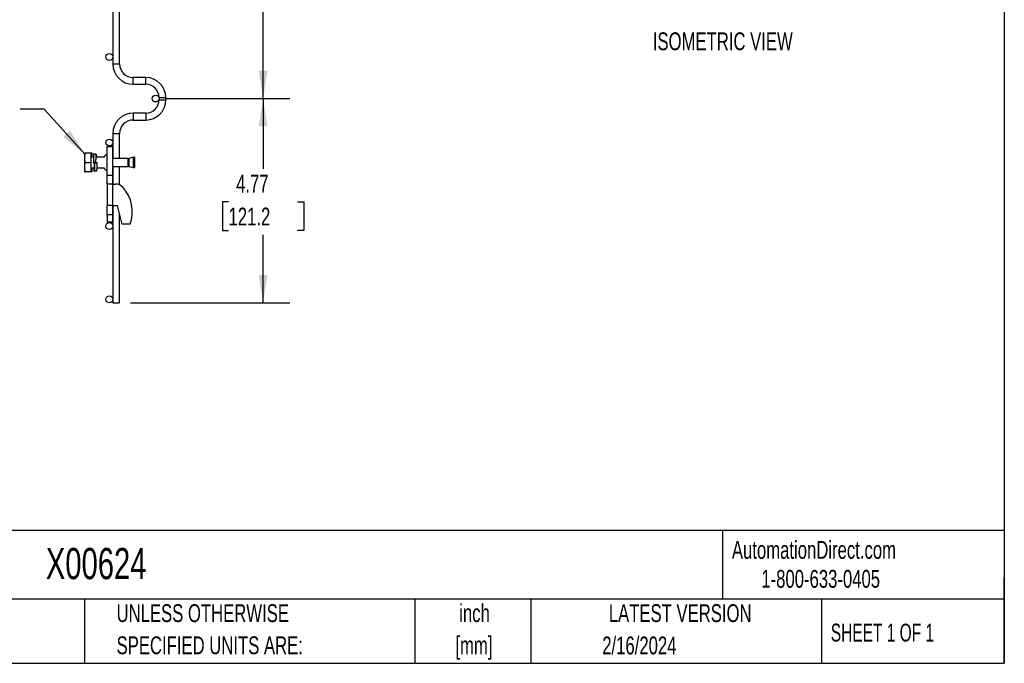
# Model space of a CAD drawing. Header units: inches. Extents: x 0.2 to 10.8, y 0.2 to 8.2.
# Tile 2 of 4: x 6.1 to 10.8, y 0.2 to 3.3. Entities that reach past the tile are written whole.
import ezdxf

# ---------------------------------------------------------------- set-up
doc = ezdxf.new("R2010")
doc.units = ezdxf.units.IN
doc.header["$MEASUREMENT"] = 0
doc.layers.add('DIMENSIONS', color=140, linetype='Continuous', lineweight=25)
doc.layers.add('TEXT', color=140, linetype='Continuous', lineweight=25)
doc.styles.add('SLDTEXTSTYLE0', font='TXT', dxfattribs={"width": 0.7})
doc.styles.add('SLDTEXTSTYLE1', font='TXT', dxfattribs={"width": 0.65})
doc.dimstyles.new('SLDDIMSTYLE0', dxfattribs={"dimtxt": 0.084961, "dimasz": 0.13, "dimexe": 0, "dimexo": 0.0625, "dimgap": 0.02124, "dimtad": 0, "dimtih": 1, "dimtoh": 1, "dimlfac": 5, "dimrnd": 1e-09, "dimzin": 12, "dimdsep": 46, "dimtxsty": 'SLDTEXTSTYLE0', "dimsah": 1, "dimcen": 0.09, "dimadec": 0, "dimazin": 3, "dimtfac": 1, "dimtofl": 0, "dimtmove": 0, "dimatfit": 3, "dimfxl": 0, "dimfrac": 2, "dimtolj": 1, "dimtzin": 12, "dimarcsym": 0})
doc.dimstyles.new('SLDDIMSTYLE4', dxfattribs={"dimtxt": 0.18, "dimasz": 0.13, "dimexe": 0, "dimexo": 0.0625, "dimgap": 0, "dimtad": 0, "dimtih": 1, "dimtoh": 1, "dimdec": 0, "dimrnd": 1e-09, "dimzin": 0, "dimdsep": 46, "dimtxsty": 'Standard', "dimsah": 1, "dimcen": 0.09, "dimadec": 0, "dimazin": 0, "dimtfac": 0.13, "dimtdec": 0, "dimtofl": 0, "dimtmove": 0, "dimatfit": 3, "dimfxl": 0, "dimfrac": 2, "dimtolj": 1, "dimtzin": 0, "dimarcsym": 0})
doc.dimstyles.new('SLDDIMSTYLE5', dxfattribs={"dimtxt": 0.084961, "dimasz": 0.13, "dimexe": 0, "dimexo": 0.0625, "dimgap": 0.02124, "dimtad": 0, "dimtih": 1, "dimtoh": 1, "dimlfac": 5, "dimrnd": 1e-09, "dimzin": 4, "dimdsep": 46, "dimtxsty": 'SLDTEXTSTYLE0', "dimsah": 1, "dimcen": 0.09, "dimadec": 0, "dimazin": 1, "dimtfac": 1, "dimtofl": 0, "dimtmove": 0, "dimatfit": 3, "dimfxl": 0, "dimfrac": 2, "dimtolj": 1, "dimtzin": 12, "dimarcsym": 0})

# ---------------------------------------------------------------- blocks, each defined once
blk = doc.blocks.new('_D_6')
at = {"layer": 'DIMENSIONS'}
for p, q in [((6.8313, 5.6898), (7.4089, 5.6898)), ((7.2839, 5.6898), (7.2839, 4.4868)), ((7.1224, 4.3327), (7.0938, 4.3327)), ((7.0938, 4.3327), (7.0938, 4.1977)), ((7.4455, 4.3327), (7.4741, 4.3327)), ((7.4741, 4.3327), (7.4741, 4.1977)), ((7.0938, 4.1977), (7.1224, 4.1977)), ((7.4741, 4.1977), (7.4455, 4.1977)), ((7.2839, 2.8898), (7.2839, 4.1787)), ((6.8313, 2.8898), (7.4089, 2.8898))]:
    blk.add_line(p, q, dxfattribs=at)
for points in [[(7.2839, 5.6898), (7.2639, 5.5598), (7.3039, 5.5598)], [(7.2839, 2.8898), (7.3039, 3.0198), (7.2639, 3.0198)]]:
    blk.add_solid(points, dxfattribs=at)
at = {"layer": 'DIMENSIONS', "char_height": 0.08333, "attachment_point": 1, "style": 'SLDTEXTSTYLE0'}
for s, insert in [('14.00', (7.1224, 4.4592)), ('355.6', (7.1224, 4.3051))]:
    blk.add_mtext(s, dxfattribs=dict(at, insert=insert))
blk = doc.blocks.new('_D_7')
at = {"layer": 'DIMENSIONS'}
for p, q in [((6.8313, 2.8898), (7.4089, 2.8898)), ((7.2839, 2.8898), (7.2839, 2.5616)), ((7.1224, 2.4075), (7.0938, 2.4075)), ((7.0938, 2.4075), (7.0938, 2.2725)), ((7.4455, 2.4075), (7.4741, 2.4075)), ((7.4741, 2.4075), (7.4741, 2.2725)), ((7.0938, 2.2725), (7.1224, 2.2725)), ((7.4741, 2.2725), (7.4455, 2.2725)), ((7.2839, 1.9351), (7.2839, 2.2535)), ((6.6631, 1.9351), (7.4089, 1.9351))]:
    blk.add_line(p, q, dxfattribs=at)
for points in [[(7.2839, 2.8898), (7.2639, 2.7598), (7.3039, 2.7598)], [(7.2839, 1.9351), (7.3039, 2.0651), (7.2639, 2.0651)]]:
    blk.add_solid(points, dxfattribs=at)
at = {"layer": 'DIMENSIONS', "char_height": 0.08333, "attachment_point": 1, "style": 'SLDTEXTSTYLE0'}
for s, insert in [('4.77', (7.1577, 2.534)), ('121.2', (7.1224, 2.3799))]:
    blk.add_mtext(s, dxfattribs=dict(at, insert=insert))

msp = doc.modelspace()

# ---------------------------------------------------------------- linework, layer by layer
for p, q in [((6.5811, 5.5265), (6.5811, 3.0515)), ((6.6131, 3.0515), (6.6131, 5.5265)), ((6.5811, 3.0515), (6.6131, 3.0515)), ((6.7348, 2.9886), (6.676, 2.9886)), ((6.676, 2.9566), (6.676, 2.9886)), ((6.676, 2.9566), (6.7348, 2.9566)), ((6.7348, 2.9566), (6.7348, 2.9886)), ((6.7973, 2.8941), (6.7973, 2.8839)), ((6.7973, 2.8941), (6.8293, 2.8941)), ((6.7973, 2.8839), (6.8293, 2.8839)), ((6.8293, 2.8839), (6.8293, 2.8941)), ((6.7348, 2.8214), (6.676, 2.8214)), ((6.676, 2.8214), (6.676, 2.8054)), ((6.7348, 2.8214), (6.7348, 2.7894)), ((6.676, 2.8054), (6.676, 2.7894)), ((6.676, 2.7894), (6.7348, 2.7894)), ((6.5811, 2.7265), (6.5811, 2.6099)), ((6.5811, 2.7265), (6.6131, 2.7265)), ((6.6131, 2.6099), (6.6131, 2.7265)), ((6.4499, 2.6349), (6.448, 2.6317)), ((6.448, 2.6317), (6.448, 2.5505)), ((6.4538, 2.6349), (6.4501, 2.6349)), ((6.4793, 2.6349), (6.4538, 2.6349)), ((6.4793, 2.5911), (6.4793, 2.6349)), ((6.4843, 2.6349), (6.4793, 2.6349)), ((6.4843, 2.6156), (6.4843, 2.6349)), ((6.4915, 2.6301), (6.4894, 2.6301)), ((6.5035, 2.6301), (6.4915, 2.6301)), ((6.5543, 2.5301), (6.5543, 2.6651)), ((6.5543, 2.6651), (6.5793, 2.6651)), ((6.5793, 2.6651), (6.5793, 2.5301)), ((6.4538, 2.5911), (6.4793, 2.5911)), ((6.4907, 2.6156), (6.4793, 2.6156)), ((6.4793, 2.5474), (6.4793, 2.5911)), ((6.4885, 2.6157), (6.4843, 2.6157)), ((6.502, 2.5911), (6.49, 2.5911)), ((6.49, 2.5911), (6.49, 2.5911)), ((6.49, 2.5911), (6.502, 2.5911)), ((6.496, 2.5896), (6.496, 2.5887)), ((6.496, 2.5896), (6.508, 2.5896)), ((6.508, 2.5887), (6.496, 2.5887)), ((6.502, 2.5911), (6.502, 2.5911)), ((6.5394, 2.6156), (6.5034, 2.6156)), ((6.5394, 2.6157), (6.5044, 2.6157)), ((6.508, 2.5896), (6.508, 2.5887)), ((6.6529, 2.6099), (6.5793, 2.6099)), ((6.6529, 2.5911), (6.6529, 2.6099)), ((6.6529, 2.5724), (6.6529, 2.5911)), ((6.6781, 2.6151), (6.6556, 2.6102)), ((6.6556, 2.6102), (6.6556, 2.5721)), ((6.6791, 2.611), (6.6781, 2.6151)), ((6.6781, 2.5671), (6.6781, 2.6151)), ((6.6831, 2.6151), (6.6784, 2.6141)), ((6.6791, 2.5911), (6.6791, 2.611)), ((6.6791, 2.5713), (6.6791, 2.5911)), ((6.6841, 2.611), (6.6831, 2.6151)), ((6.6831, 2.5671), (6.6831, 2.6151)), ((6.6841, 2.5911), (6.6841, 2.611)), ((6.6841, 2.5713), (6.6841, 2.5911)), ((6.448, 2.5505), (6.4499, 2.5474)), ((6.4793, 2.5474), (6.4538, 2.5474)), ((6.4793, 2.5667), (6.4947, 2.5667)), ((6.4843, 2.5474), (6.4793, 2.5474)), ((6.4843, 2.5474), (6.4843, 2.5667)), ((6.4843, 2.5666), (6.4925, 2.5666)), ((6.4924, 2.5661), (6.4925, 2.5666)), ((6.4924, 2.5521), (6.4945, 2.5521)), ((6.4945, 2.5521), (6.5065, 2.5521)), ((6.5074, 2.5667), (6.5394, 2.5667)), ((6.5074, 2.5666), (6.5394, 2.5666)), ((6.5793, 2.5724), (6.6529, 2.5724)), ((6.5811, 2.5724), (6.5811, 2.4901)), ((6.6131, 2.4861), (6.6131, 2.5724)), ((6.6556, 2.5721), (6.6781, 2.5671)), ((6.6781, 2.5671), (6.6791, 2.5713)), ((6.6784, 2.5682), (6.6831, 2.5671)), ((6.6831, 2.5671), (6.6841, 2.5713)), ((6.5793, 2.5301), (6.5543, 2.5301)), ((6.5543, 2.4901), (6.5543, 2.5301)), ((6.5811, 2.4901), (6.5543, 2.4901)), ((6.5543, 2.4901), (6.5543, 2.3901)), ((6.5793, 2.5301), (6.5793, 2.4901)), ((6.5811, 2.4901), (6.5933, 2.4901)), ((6.5811, 2.3901), (6.5811, 2.4901)), ((6.5811, 2.3901), (6.5543, 2.3901)), ((6.5543, 2.3465), (6.5543, 2.3901)), ((6.5793, 2.3901), (6.5793, 2.3465)), ((6.5811, 2.3901), (6.5811, 1.9351)), ((6.5811, 2.3901), (6.6033, 2.3901)), ((6.6243, 2.3025), (6.6033, 2.3901)), ((6.6131, 1.9351), (6.6131, 2.3492)), ((6.5793, 2.3465), (6.5543, 2.3465)), ((6.5543, 2.3465), (6.5543, 2.3121)), ((6.5793, 2.3121), (6.5543, 2.3121)), ((6.5793, 2.3465), (6.5793, 2.3121)), ((6.6623, 2.3025), (6.6243, 2.3025)), ((6.5811, 1.9351), (6.6131, 1.9351))]:
    msp.add_line(p, q)
for centre in [(6.5651, 3.0841), (6.7813, 2.8898), (6.5651, 2.6841), (6.5651, 2.2941), (6.5651, 1.9511)]:
    msp.add_circle(centre, 0.016)
for centre, radius, start, end in [((6.676, 3.0515), 0.0949, 180, 270), ((6.676, 3.0515), 0.0629, 180, 270), ((6.7348, 2.8941), 0.0945, 0, 90), ((6.7348, 2.8941), 0.0625, 0, 90), ((6.7348, 2.8839), 0.0945, 270, 0), ((6.7348, 2.8839), 0.0625, 270, 0), ((6.676, 2.7265), 0.0949, 90, 180), ((6.676, 2.7265), 0.0629, 90, 180), ((6.5583, 2.609), 0.02, 101.537, 160.6662), ((6.6529, 2.6224), 0.0125, 270, 282.4173), ((6.5583, 2.5732), 0.02, 199.3338, 258.463), ((6.6529, 2.5599), 0.0125, 77.5827, 90), ((6.5933, 2.4401), 0.05, 45.9483, 90), ((6.4993, 2.3605), 0.173, 340.4116, 41.9003)]:
    msp.add_arc(centre, radius, start, end)
for points, knots in [([(6.4538, 2.5911), (6.4514, 2.5983), (6.4499, 2.6055), (6.4499, 2.6148), (6.4499, 2.6167), (6.4503, 2.6204), (6.4506, 2.6222), (6.4516, 2.6277), (6.4526, 2.6313), (6.4538, 2.6349)], [0, 0, 0, 0, 0.5, 0.5, 0.625, 0.625, 0.75, 0.75, 1, 1, 1, 1]), ([(6.4915, 2.6301), (6.4915, 2.6301), (6.4914, 2.6299), (6.4913, 2.6289), (6.4912, 2.6282), (6.491, 2.6252), (6.4909, 2.6222), (6.4907, 2.617), (6.4907, 2.615), (6.4905, 2.6108), (6.4905, 2.6085), (6.4903, 2.6013), (6.4902, 2.5961), (6.49, 2.5911)], [0, 0, 0, 0, 0.125, 0.125, 0.25, 0.25, 0.5, 0.5, 0.625, 0.625, 0.75, 0.75, 1, 1, 1, 1]), ([(6.502, 2.5911), (6.5021, 2.5955), (6.5024, 2.6043), (6.5027, 2.616), (6.503, 2.6249), (6.5033, 2.6293), (6.5036, 2.6306), (6.5039, 2.6286), (6.5041, 2.6233), (6.5043, 2.6177), (6.5044, 2.6157)], [0, 0, 0, 0, 0.137702, 0.275408, 0.413118, 0.550824, 0.641227, 0.77893, 0.916637, 1, 1, 1, 1]), ([(6.4538, 2.5474), (6.4514, 2.5545), (6.4499, 2.5618), (6.4499, 2.5711), (6.4499, 2.573), (6.4503, 2.5767), (6.4506, 2.5785), (6.4516, 2.584), (6.4526, 2.5876), (6.4538, 2.5911)], [0, 0, 0, 0, 0.5, 0.5, 0.625, 0.625, 0.75, 0.75, 1, 1, 1, 1]), ([(6.496, 2.5887), (6.4959, 2.5843), (6.4957, 2.5756), (6.4953, 2.5644), (6.495, 2.5562), (6.4947, 2.5527), (6.4945, 2.5518), (6.4942, 2.5537), (6.4939, 2.559), (6.4938, 2.5645), (6.4937, 2.5666)], [0, 0, 0, 0, 0.141326, 0.282656, 0.42399, 0.56532, 0.631786, 0.773113, 0.914443, 1, 1, 1, 1]), ([(6.4945, 2.5661), (6.4946, 2.5661), (6.4948, 2.5667), (6.495, 2.5685), (6.495, 2.5692), (6.4951, 2.5709), (6.4952, 2.5719), (6.4954, 2.575), (6.4955, 2.5776), (6.4957, 2.5834), (6.4959, 2.5865), (6.496, 2.5896)], [0, 0, 0, 0, 0.25, 0.25, 0.375, 0.375, 0.5, 0.5, 0.75, 0.75, 1, 1, 1, 1]), ([(6.502, 2.5911), (6.5021, 2.5937), (6.5023, 2.5991), (6.5027, 2.6064), (6.503, 2.6124), (6.5033, 2.6154), (6.5035, 2.6165), (6.5036, 2.6158), (6.5037, 2.6156)], [0, 0, 0, 0, 0.180125, 0.377933, 0.575763, 0.773574, 0.920848, 1, 1, 1, 1]), ([(6.5065, 2.5521), (6.5066, 2.5521), (6.5068, 2.5531), (6.507, 2.5558), (6.507, 2.5569), (6.5071, 2.5596), (6.5072, 2.5611), (6.5074, 2.566), (6.5075, 2.5701), (6.5077, 2.579), (6.5079, 2.5839), (6.508, 2.5887)], [0, 0, 0, 0, 0.25, 0.25, 0.375, 0.375, 0.5, 0.5, 0.75, 0.75, 1, 1, 1, 1]), ([(6.4501, 2.5474), (6.45, 2.5474), (6.4487, 2.5474), (6.4513, 2.5474), (6.4538, 2.5474)], [0, 0, 0, 0, 0.067898, 1, 1, 1, 1])]:
    msp.add_open_spline(points, degree=3, knots=knots)
at = {"layer": 'TEXT'}
for p, q in [((10.75, 8.25), (10.75, 0.25)), ((10.75, 0.8711), (0.25, 0.8711)), ((9.4321, 0.8711), (9.4321, 0.55)), ((10.75, 0.25), (10.75, 0.65)), ((10.75, 0.55), (0.25, 0.55)), ((6.448, 0.55), (6.448, 0.25)), ((7.9931, 0.55), (7.9931, 0.25)), ((8.5359, 0.55), (8.5359, 0.25)), ((9.8956, 0.55), (9.8956, 0.25)), ((0.25, 0.25), (10.75, 0.25))]:
    msp.add_line(p, q, dxfattribs=at)

# ---------------------------------------------------------------- texts
at = {"color": 179, "linetype": 'Continuous', "lineweight": 18, "char_height": 0.083333, "attachment_point": 1, "style": 'SLDTEXTSTYLE0'}
for s, insert in [('AutomationDirect.com', (9.4762, 0.8219)), ('1-800-633-0405', (9.6138, 0.6865))]:
    msp.add_mtext(s, dxfattribs=dict(at, insert=insert))
at = {"layer": 'DIMENSIONS', "insert": (9.1064, 3.1992), "char_height": 0.083333, "attachment_point": 1, "style": 'SLDTEXTSTYLE0'}
msp.add_mtext('ISOMETRIC VIEW', dxfattribs=at)
at = {"layer": 'TEXT'}
for s, insert, char_height, attachment_point, style in [('X00624', (6.268, 0.7892), 0.14583, 1, 'SLDTEXTSTYLE0'), ('UNLESS OTHERWISE', (6.5987, 0.5261), 0.083333, 1, 'SLDTEXTSTYLE0'), ('inch', (8.2726, 0.526), 0.08333, 2, 'SLDTEXTSTYLE0'), ('LATEST VERSION', (9.2343, 0.5261), 0.083333, 2, 'SLDTEXTSTYLE0'), ('SHEET 1 OF 1', (9.9386, 0.4351), 0.083333, 1, 'SLDTEXTSTYLE1'), ('SPECIFIED UNITS ARE:', (6.5987, 0.3757), 0.083333, 1, 'SLDTEXTSTYLE0'), ('[mm]', (8.2698, 0.3756), 0.08333, 2, 'SLDTEXTSTYLE0'), ('2/16/2024', (9.0434, 0.3751), 0.08333, 2, 'SLDTEXTSTYLE0')]:
    msp.add_mtext(s, dxfattribs=dict(at, insert=insert, char_height=char_height, attachment_point=attachment_point, style=style))

# ---------------------------------------------------------------- dimensions: what is measured, and where the dimension line sits
at = {"layer": 'DIMENSIONS'}
for base, p1, p2, dimstyle, picture, middle in [((7.2839, 5.6898), (6.7813, 2.8898), (6.7813, 5.6898), 'SLDDIMSTYLE5', '_D_6', (7.2839, 4.3327)), ((7.2839, 2.8898), (6.6131, 1.9351), (6.7813, 2.8898), 'SLDDIMSTYLE0', '_D_7', (7.2839, 2.4075))]:
    dim = msp.add_linear_dim(base=base, p1=p1, p2=p2, angle=90, dimstyle=dimstyle, dxfattribs=at)
    dim.commit()
    dim.dimension.update_dxf_attribs({"geometry": picture, "text_midpoint": middle, "dimtype": 160})

# ---------------------------------------------------------------- leaders
msp.add_leader([(6.452, 2.6288), (6.26, 2.8398), (6.1477, 2.8398)], dimstyle='SLDDIMSTYLE4', dxfattribs=at)

doc.saveas('drawing.dxf')
